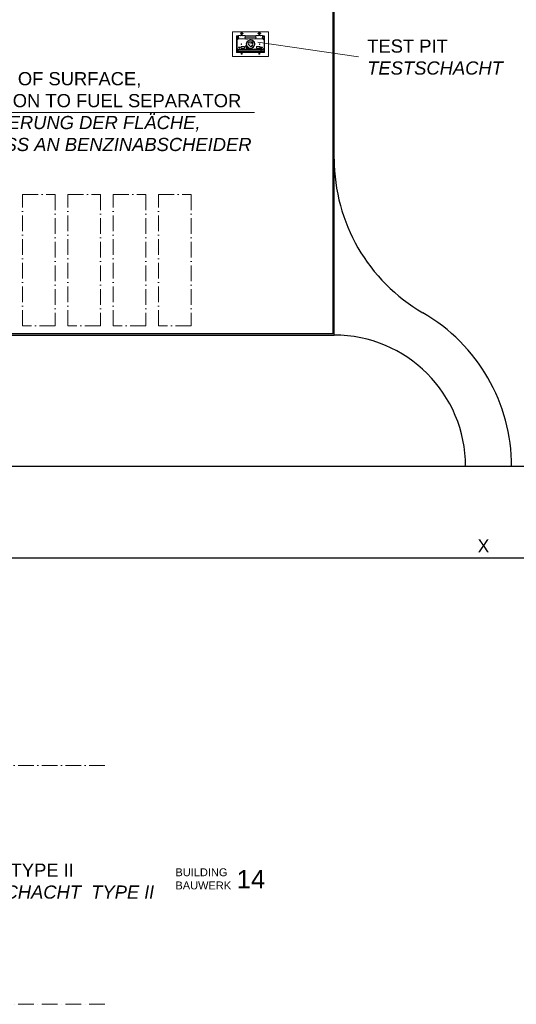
# Model space of a CAD drawing. Header units: millimetres. Extents: x -13331 to 209855, y -117294 to 47640.
# Tile 12 of 34: x 44732 to 82517, y -105419 to -30569. Entities that reach past the tile are written whole.
import ezdxf

# ---------------------------------------------------------------- set-up
doc = ezdxf.new("R2010")
doc.units = ezdxf.units.MM
doc.linetypes.add('ACAD_ISO10W100', pattern=[18, 12, -3, 0, -3])
doc.linetypes.add('HIDDEN', pattern=[0.375, 0.25, -0.125])
doc.layers.add('Bemaßung', color=7, linetype='Continuous', lineweight=9)
doc.layers.add('Beschriftung', color=7, linetype='Continuous', lineweight=9)
doc.styles.add('LBB3.5M1000', font='isocp.shx', dxfattribs={"height": 3.5})
doc.dimstyles.new('DIN', dxfattribs={"dimtxt": 2.5, "dimasz": 2.5, "dimexe": 1.25, "dimexo": 0.625, "dimtad": 1, "dimtih": 1, "dimdec": 4, "dimdsep": 46, "dimlunit": 6, "dimtxsty": 'Standard', "dimcen": 2.5, "dimadec": 0, "dimazin": 0, "dimtfac": 1, "dimtdec": 4, "dimtmove": 0, "dimatfit": 3, "dimfxl": 0, "dimtvp": 1, "dimtolj": 1, "dimtzin": 0, "dimarcsym": 0})

# ---------------------------------------------------------------- blocks, each defined once
blk = doc.blocks.new('_Oblique')
at = {"color": 0, "linetype": 'ByBlock', "lineweight": -2}
blk.add_line((-0.5, -0.5), (0.5, 0.5), dxfattribs=at)
blk = doc.blocks.new('*D109')
at = {"layer": 'Bemaßung', "color": 0, "lineweight": -2, "transparency": 16777216}
for p, q in [((30106, -75906), (30106, -70472)), ((129933, -75906), (129933, -70472)), ((30106, -71472), (129933, -71472))]:
    blk.add_line(p, q, dxfattribs=at)
at = {"layer": 'DEFPOINTS', "color": 0, "transparency": 16777216}
for p in [(129933, -71472), (30106, -80906), (129933, -80906)]:
    blk.add_point(p, dxfattribs=at)
at = {"layer": 'Bemaßung', "color": 0, "lineweight": -2, "transparency": 16777216, "xscale": 1000, "yscale": 1000, "zscale": 1000, "rotation": 180}
blk.add_blockref('_Oblique', (30106, -71472), dxfattribs=at)
at = {"layer": 'Bemaßung', "color": 0, "lineweight": -2, "transparency": 16777216, "xscale": 1000, "yscale": 1000, "zscale": 1000}
blk.add_blockref('_Oblique', (129933, -71472), dxfattribs=at)
at = {"layer": 'Bemaßung', "color": 0, "transparency": 16777216, "insert": (80019, -70572), "char_height": 1000, "attachment_point": 5}
blk.add_mtext('\\A1;X', dxfattribs=at)

msp = doc.modelspace()

# ---------------------------------------------------------------- hatches: boundary and pattern name
at = {"lineweight": 0}
h = msp.add_hatch(color=1, dxfattribs=at)
h.dxf.hatch_style = 1
edge = h.paths.add_edge_path()
edge.add_arc((61445.60162, -32763.20781), 7.5, 0, 360)

# ---------------------------------------------------------------- linework, layer by layer
at = {"linetype": 'HIDDEN', "lineweight": 0, "ltscale": 200}
for p, q in [((61229.30162, -31795.01548), (61229.30162, -31998.01548)), ((61242.30162, -31808.01548), (61372.33863, -31808.01548)), ((61242.30162, -31808.01548), (61242.30162, -31998.01548)), ((61242.30162, -31998.01548), (61372.30162, -31998.01548)), ((61242.30162, -32011.01548), (61416.10162, -32011.01548)), ((61890.86462, -31808.01548), (62698.33863, -31808.01548)), ((63346.90162, -31998.01548), (63173.10162, -31998.01548)), ((63173.10162, -32011.01548), (63346.90162, -32011.01548)), ((63216.86462, -31808.01548), (63346.90162, -31808.01548)), ((63346.90162, -31808.01548), (63346.90162, -31998.01548)), ((63359.90162, -31795.01548), (63359.90162, -31998.01548)), ((61229.30162, -33061.61548), (61229.30162, -32858.61548)), ((61242.30162, -32845.61548), (61242.30162, -32700.61548)), ((61242.30162, -32845.61548), (61387.30162, -32845.61548)), ((61242.30162, -33048.61548), (61242.30162, -32858.61548)), ((63089.10162, -32845.61548), (63089.10162, -32948.81548)), ((63102.10162, -32845.61548), (63102.10162, -32948.81548)), ((63346.90162, -32845.61548), (63201.90162, -32845.61548)), ((63346.90162, -32845.61548), (63346.90162, -32700.61548)), ((63346.90162, -33048.61548), (63346.90162, -32858.61548)), ((61242.30162, -33048.61548), (63346.90162, -33048.61548))]:
    msp.add_line(p, q, dxfattribs=at)
at = {"lineweight": 0}
for p, q in [((61229.30162, -31998.01548), (61242.30162, -32011.01548)), ((63359.90162, -31998.01548), (63346.90162, -32011.01548)), ((61229.30162, -32858.61548), (61284.77114, -32803.14596)), ((61950.91944, -32630.5763), (62013.39021, -32568.10554)), ((62092.3408, -32771.99766), (61950.91944, -32630.5763)), ((62099.41187, -32764.92659), (61957.99051, -32623.50524)), ((62092.3408, -32771.99766), (62154.81156, -32709.5269)), ((63359.90162, -32858.61548), (63304.43211, -32803.14596)), ((63359.90162, -33061.61548), (63359.90162, -32858.61548))]:
    msp.add_line(p, q, dxfattribs=at)
msp.add_line((173101.62641, -64543.51548), (-13331.06248, -64543.51548))
at = {"linetype": 'ACAD_ISO10W100', "lineweight": 18, "ltscale": 100}
for p, q in [((8612.70714, -87272.6841), (51375.18358, -87272.6841)), ((8612.70714, -105419.42247), (51375.18358, -105419.42247))]:
    msp.add_line(p, q, dxfattribs=at)
for points in [[(53227.80162, -29543.51548), (33661.40162, -29543.51548), (33661.40162, -54543.51548), (68661.40162, -54543.51548), (68661.40162, -29543.51548), (58527.80162, -29543.51548)], [(58427.80162, -29643.51548), (68561.40162, -29643.51548), (68561.40162, -54443.51548), (33761.40162, -54443.51548), (33761.40162, -29643.51548), (53327.80162, -29643.51548)]]:
    msp.add_lwpolyline(points)
at = {"lineweight": 0}
for points in [[(60927.80162, -33363.11548), (63661.40162, -33363.11548), (63661.40162, -31493.51548), (60927.80162, -31493.51548)], [(61576.10162, -32600.20781), (61846.10162, -32600.20781), (61846.10162, -32726.20781), (61576.10162, -32726.20781)], [(61581.10162, -32605.20781), (61841.10162, -32605.20781), (61841.10162, -32721.20781), (61581.10162, -32721.20781)], [(63013.10162, -32600.20781), (62743.10162, -32600.20781), (62743.10162, -32726.20781), (63013.10162, -32726.20781)], [(63008.10162, -32605.20781), (62748.10162, -32605.20781), (62748.10162, -32721.20781), (63008.10162, -32721.20781)], [(63013.10162, -32778.20781), (63013.10162, -32643.20781), (63056.10162, -32643.20781), (63056.10162, -32735.20781), (63158.10162, -32735.20781), (63158.10162, -32778.20781)], [(63053.30657, -32647.28), (63043.18381, -32647.28), (63043.18381, -32774.58169), (63053.30657, -32774.58169)], [(63053.30657, -32774.58169), (63149.19124, -32774.58169), (63149.19124, -32756.3154), (63053.30657, -32756.3154)], [(62920.60162, -33179.81548), (62994.60162, -33179.81548), (62994.60162, -33189.81548), (62920.60162, -33189.81548)]]:
    msp.add_lwpolyline(points, close=True, dxfattribs=at)
at = {"linetype": 'HIDDEN', "lineweight": 0, "ltscale": 200}
for points in [[(61372.30162, -31894.81548), (61329.10162, -31894.81548), (61229.30162, -31795.01548), (61374.87785, -31795.01548)], [(63346.90162, -31998.01548), (63359.90162, -31998.01548), (63359.90162, -32858.61548), (61229.30162, -32858.61548), (61229.30162, -31998.01548), (61242.30162, -31998.01548)], [(61329.10162, -31998.01548), (61329.10162, -31894.81548), (61372.30162, -31894.81548)], [(61342.10162, -31998.01548), (61342.10162, -31907.81548), (61372.30162, -31907.81548)], [(61594.60162, -31604.81548), (61594.60162, -31554.81548), (61668.60162, -31554.81548), (61668.60162, -31604.81548)], [(61594.60162, -31766.01548), (61594.60162, -31613.31548)], [(61668.60162, -31613.31548), (61668.60162, -31766.01548)], [(61888.3254, -31795.01548), (62700.87785, -31795.01548)], [(61890.90162, -31894.81548), (62698.30162, -31894.81548)], [(62698.30162, -31894.81548), (61890.90162, -31894.81548)], [(61890.90162, -31907.81548), (62698.30162, -31907.81548)], [(62994.60162, -31604.81548), (62994.60162, -31554.81548), (62920.60162, -31554.81548), (62920.60162, -31604.81548)], [(62920.60162, -31613.31548), (62920.60162, -31766.01548)], [(62994.60162, -31766.01548), (62994.60162, -31613.31548)], [(63214.3254, -31795.01548), (63359.90162, -31795.01548), (63260.10162, -31894.81548), (63216.90162, -31894.81548)], [(63216.90162, -31894.81548), (63260.10162, -31894.81548), (63260.10162, -31998.01548)], [(63216.90162, -31907.81548), (63247.10162, -31907.81548), (63247.10162, -31998.01548)], [(63260.10162, -32858.61548), (63260.10162, -32961.81548), (61329.10162, -32961.81548), (61329.10162, -32858.61548)], [(63247.10162, -32858.61548), (63247.10162, -32948.81548), (61342.10162, -32948.81548), (61342.10162, -32858.61548)]]:
    msp.add_lwpolyline(points, dxfattribs=at)
at = {"lineweight": 0}
for points in [[(61242.30162, -32156.01548), (61242.30162, -32428.31548), (61242.30162, -32700.61548, 0.4142135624), (61387.30162, -32845.61548), (63201.90162, -32845.61548, 0.4142135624), (63346.90162, -32700.61548), (63346.90162, -32428.31548), (63346.90162, -32156.01548, 0.4142135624), (63201.90162, -32011.01548), (61387.30162, -32011.01548, 0.4142135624)], [(61387.30162, -32823.20781), (63201.90162, -32823.20781, 0.4142135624), (63324.49396, -32700.61548), (63324.49396, -32156.01548, 0.4142135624), (63201.90162, -32033.42315), (61387.30162, -32033.42315, 0.4142135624), (61264.70929, -32156.01548), (61264.70929, -32700.61548, 0.4142135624)], [(61266.70929, -32700.61548, 0.4142135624), (61387.30162, -32821.20781), (63201.90162, -32821.20781, 0.4142135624), (63322.49396, -32700.61548), (63322.49396, -32156.01548, 0.4142135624), (63201.90162, -32035.42315), (61387.30162, -32035.42315, 0.4142135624), (61266.70929, -32156.01548)], [(61387.60162, -32647.20781, 0.6744186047), (61387.60162, -32690.20781, 0.2586206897), (61503.60162, -32690.20781, 0.6744186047), (61503.60162, -32647.20781)], [(62110.75386, -32428.31548, -0.4461538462), (62294.60162, -32244.46772), (62478.44939, -32428.31548, -0.4461538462), (62294.60162, -32612.16324)], [(62434.60877, -32370.33273, 0.6744186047), (62465.01436, -32339.92713, 0.2586206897), (62382.98997, -32257.90275, 0.6744186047), (62352.58438, -32288.30834)], [(63201.60162, -32647.20781, -0.6744186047), (63201.60162, -32690.20781, -0.2586206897), (63085.60162, -32690.20781, -0.6744186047), (63085.60162, -32647.20781)]]:
    msp.add_lwpolyline(points, format="xyb", close=True, dxfattribs=at)
for points in [[(61890.90162, -32011.01548), (61890.90162, -31809.81548, 0.4142135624), (61847.10162, -31766.01548), (61416.10162, -31766.01548, 0.4142135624), (61372.30162, -31809.81548), (61372.30162, -32011.01548)], [(61889.90162, -32011.01548), (61889.90162, -31809.81548, 0.4142135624), (61847.10162, -31767.01548), (61416.10162, -31767.01548, 0.4142135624), (61373.30162, -31809.81548), (61373.30162, -32011.01548)], [(62149.97287, -32807.88946), (62211.16122, -32746.59998, 3.6863946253), (61976.18816, -32511.26238), (61914.66987, -32572.78067, 0.3821702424), (62150.06989, -32807.79227)], [(63216.90162, -32011.01548), (63216.90162, -31809.81548, 0.4142135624), (63173.10162, -31766.01548), (62742.10162, -31766.01548, 0.4142135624), (62698.30162, -31809.81548), (62698.30162, -32011.01548)], [(63215.90162, -32011.01548), (63215.90162, -31809.81548, 0.4142135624), (63173.10162, -31767.01548), (62742.10162, -31767.01548, 0.4142135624), (62699.30162, -31809.81548), (62699.30162, -32011.01548)]]:
    msp.add_lwpolyline(points, format="xyb", dxfattribs=at)
at = {"linetype": 'HIDDEN', "lineweight": 0, "ltscale": 200}
for points in [[(61628.60162, -31766.01548), (61628.60162, -31631.31548, 0.4142135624), (61610.60162, -31613.31548), (61521.60162, -31613.31548), (61521.60162, -31604.81548), (61741.60162, -31604.81548), (61741.60162, -31613.31548), (61652.60162, -31613.31548, 0.4142135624), (61634.60162, -31631.31548), (61634.60162, -31766.01548)], [(62960.60162, -31766.01548), (62960.60162, -31631.31548, -0.4142135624), (62978.60162, -31613.31548), (63067.60162, -31613.31548), (63067.60162, -31604.81548), (62847.60162, -31604.81548), (62847.60162, -31613.31548), (62936.60162, -31613.31548, -0.4142135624), (62954.60162, -31631.31548), (62954.60162, -31766.01548)]]:
    msp.add_lwpolyline(points, format="xyb", dxfattribs=at)
for points in [[(61668.60162, -31554.81548), (61594.60162, -31554.81548), (61594.60162, -31544.81548), (61668.60162, -31544.81548)], [(62920.60162, -31554.81548), (62994.60162, -31554.81548), (62994.60162, -31544.81548), (62920.60162, -31544.81548)], [(61229.30162, -33061.61548), (63359.90162, -33061.61548), (63260.10162, -32961.81548), (61329.10162, -32961.81548)], [(61668.60162, -33061.61548), (61594.60162, -33061.61548), (61594.60162, -33179.81548), (61668.60162, -33179.81548)], [(61668.60162, -33179.81548), (61594.60162, -33179.81548), (61594.60162, -33189.81548), (61668.60162, -33189.81548)], [(62920.60162, -33061.61548), (62994.60162, -33061.61548), (62994.60162, -33179.81548), (62920.60162, -33179.81548)]]:
    msp.add_lwpolyline(points, close=True, dxfattribs=at)
at = {"linetype": 'ACAD_ISO10W100', "lineweight": 18, "ltscale": 100}
for points in [[(44937.23878, -43848.03592), (47437.23878, -43848.03592), (47437.23878, -53848.03592), (44937.23878, -53848.03592)], [(48385.99762, -43848.03592), (50885.99762, -43848.03592), (50885.99762, -53848.03592), (48385.99762, -53848.03592)], [(51834.75646, -43848.03592), (54334.75646, -43848.03592), (54334.75646, -53848.03592), (51834.75646, -53848.03592)], [(55283.51529, -43848.03592), (57783.51529, -43848.03592), (57783.51529, -53848.03592), (55283.51529, -53848.03592)]]:
    msp.add_lwpolyline(points, close=True, dxfattribs=at)
at = {"lineweight": 0}
for centre, radius in [((61394.80162, -31910.41548), 12), ((61545.30162, -31788.51548), 12), ((61717.90162, -31788.51548), 12), ((61868.40162, -31910.41548), 12), ((62294.60162, -32428.31548), 314.04), ((62294.60162, -32428.31548), 299.04), ((62720.80162, -31910.41548), 12), ((62871.30162, -31788.51548), 12), ((63043.90162, -31788.51548), 12), ((63194.40162, -31910.41548), 12), ((61445.60162, -32763.20781), 7.5), ((61597.60162, -32428.31548), 21.5), ((61597.60162, -32428.31548), 7.5), ((62991.60162, -32428.31548), 21.5), ((62991.60162, -32428.31548), 7.5)]:
    msp.add_circle(centre, radius, dxfattribs=at)
for centre, radius, start, end in [((82167.26663, -41157.44461), 13505.8651, 180.0066664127, 239.9779378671), ((68661.40162, -64543.51548), 13500, 0, 60.00769786), ((68661.40162, -64543.51548), 10000, 0, 90)]:
    msp.add_arc(centre, radius, start, end)
at = {"layer": 'Beschriftung'}
for p, q in [((70507.42377, -33382.98388), (62852.23199, -32284.98468)), ((62600.74061, -37623.02028), (36492.01327, -37623.02028))]:
    msp.add_line(p, q, dxfattribs=at)

# ---------------------------------------------------------------- texts
at = {"color": 1, "lineweight": 0}
for s, heights, insert, char_height, attachment_point in [('{\\C256;DABICO}', [0], (61887.81009, -32058.82267), 56.4209169, 1), ('{\\Fisoct3|c0;\\C256;DABICO}', [18.13183], (63101.24891, -32765.44855), 13.7720543, 5)]:
    msp.add_mtext_dynamic_manual_height_columns(s, width=156.4645159, gutter_width=12.5, heights=heights, dxfattribs=dict(at, insert=insert, char_height=char_height, attachment_point=attachment_point))
for s, insert, char_height, attachment_point, rotation in [('{\\C256;FUEL}', (62294.60162, -32428.31548), 80, 5, 135), ('{\\C256;DABICO}', (62705.63342, -32793.59505), 56.4209169, 1, 180)]:
    msp.add_mtext_dynamic_manual_height_columns(s, width=156.4645159, gutter_width=12.5, heights=[0], dxfattribs=dict(at, insert=insert, char_height=char_height, attachment_point=attachment_point, rotation=rotation))
at = {"layer": 'Beschriftung', "attachment_point": 1, "style": 'LBB3.5M1000'}
for s, insert, char_height, width in [('{\\fArial|b0|i0|c0|p34;TEST PIT\\P\\fArial|b0|i1|c0|p34;TESTSCHACHT}', (71174.7252, -32074.74516), 1000, 11005.9903292), ('{\\fArial|b0|i0|c0|p34;DRAINAGE OF SURFACE,\\PCONNECTION TO FUEL SEPARATOR\\P\\fArial|b0|i1|c0|p34;ENTWÄSSERUNG DER FLÄCHE, ANSCHLUSS AN BENZINABSCHEIDER}', (36911.16731, -34553.55287), 1000, 27071.1943934), ('{\\fArial|b0|i0|c0|p34;HYDRANT PIT  TYPE \\fMS Reference Sans Serif|b0|i0|c0|p34;II\\fArial|b0|i0|c0|p34;\\P\\fArial|b0|i1|c0|p34;HYDRANTENSCHACHT  TYPE \\fMS Reference Sans Serif|b0|i1|c0|p34;II}', (33957.53987, -94720.57421), 1000, 21953.3225447), ('{\\fArial|b0|i0|c0|p34;BUILDING\\PBAUWERK}', (56582.28138, -95082.43744), 600, 4388.1085757), ('{\\fArial|b0|i0|c0|p34;14}', (61239.93662, -95213.39637), 1400, 1575.8484127)]:
    msp.add_mtext(s, dxfattribs=dict(at, insert=insert, char_height=char_height, width=width))

# ---------------------------------------------------------------- dimensions: what is measured, and where the dimension line sits
at = {"layer": 'Bemaßung'}
dim = msp.add_linear_dim(base=(129932.51886, -71472.16526), p1=(30106.41906, -80905.8841), p2=(129932.51886, -80905.8841), text='X', dimstyle='DIN', override={"dimscale": 100, "dimtxt": 10, "dimasz": 10, "dimexe": 10, "dimexo": 50, "dimgap": 4, "dimblk1": 'Oblique', "dimblk2": 'Oblique', "dimsah": 1, "dimtmove": 2}, dxfattribs=at)
dim.commit()
dim.dimension.update_dxf_attribs({"geometry": '*D109', "text_midpoint": (80019.46896, -70572.16526)})

doc.saveas('drawing.dxf')
